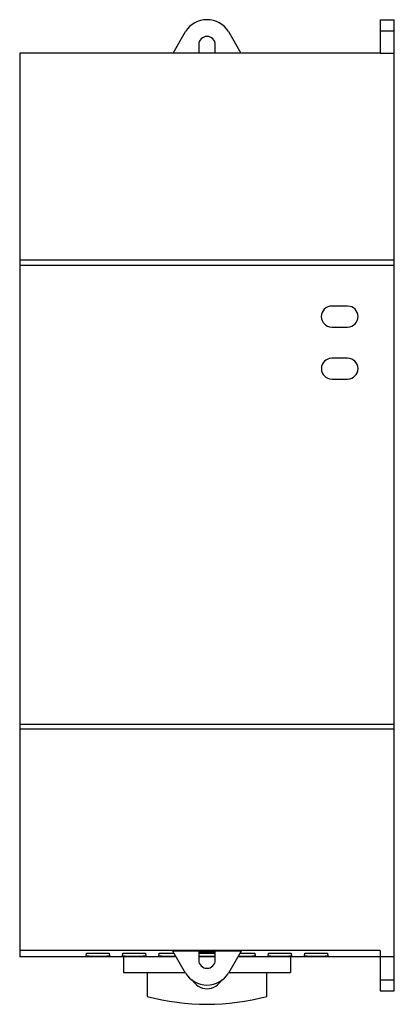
# Model space of a CAD drawing. Header units: millimetres. Extents: x 22.3 to 58.3, y 7.9 to 102.5.
import ezdxf

# ---------------------------------------------------------------- set-up
doc = ezdxf.new("R2010")
doc.units = ezdxf.units.MM
doc.header["$LTSCALE"] = 7.244703
doc.layers.get('0').update_dxf_attribs({"linetype": 'CONTINUOUS'})

msp = doc.modelspace()

# ---------------------------------------------------------------- linework, layer by layer
at = {"color": 7, "linetype": 'Continuous'}
for p, q in [((56.962, 102.494), (56.962, 99.286)), ((56.962, 102.494), (58.312, 102.494)), ((58.312, 9.207), (58.312, 102.494)), ((37.065, 99.287), (38.257, 101.352)), ((42.367, 101.352), (43.559, 99.287)), ((58.312, 101.384), (56.962, 101.384)), ((39.512, 100.087), (39.512, 99.307)), ((39.512, 99.307), (41.112, 99.307)), ((41.112, 99.307), (41.112, 100.087)), ((22.312, 99.287), (22.312, 12.487)), ((56.962, 99.287), (22.312, 99.287)), ((56.962, 99.286), (58.312, 99.284)), ((58.312, 79.387), (22.312, 79.387)), ((22.312, 78.938), (58.312, 78.938)), ((53.827, 74.987), (52.297, 74.987)), ((52.297, 72.98), (53.827, 72.98)), ((53.827, 69.981), (52.297, 69.981)), ((52.297, 67.986), (53.827, 67.986)), ((58.312, 34.811), (22.312, 34.811)), ((22.312, 34.387), (58.312, 34.387)), ((56.962, 13.088), (22.312, 13.088)), ((37.351, 12.487), (22.312, 12.487)), ((28.697, 12.586), (28.721, 12.821)), ((30.903, 12.821), (30.928, 12.586)), ((32.197, 12.586), (32.221, 12.821)), ((32.302, 12.487), (32.302, 10.987)), ((34.403, 12.821), (34.428, 12.586)), ((35.697, 12.586), (35.721, 12.821)), ((43.595, 13.043), (37.03, 13.043)), ((38.257, 10.917), (37.03, 13.043)), ((41.112, 12.983), (39.512, 12.983)), ((39.512, 12.983), (39.512, 12.183)), ((39.512, 12.967), (41.112, 12.967)), ((41.112, 12.487), (39.512, 12.487)), ((41.112, 12.183), (41.112, 12.983)), ((43.595, 13.043), (42.367, 10.917)), ((58.312, 12.486), (43.274, 12.487)), ((44.903, 12.821), (44.928, 12.586)), ((46.197, 12.586), (46.221, 12.821)), ((48.332, 12.487), (48.332, 10.987)), ((48.403, 12.821), (48.428, 12.586)), ((49.697, 12.586), (49.721, 12.821)), ((51.903, 12.821), (51.928, 12.586)), ((56.962, 13.088), (56.962, 9.207)), ((32.302, 10.987), (38.182, 10.987)), ((34.562, 10.987), (34.562, 8.692)), ((38.182, 11.047), (38.182, 10.987)), ((42.452, 11.065), (42.452, 10.987)), ((42.452, 10.987), (48.332, 10.987)), ((46.062, 8.692), (46.062, 10.987)), ((56.962, 10.27), (58.312, 10.27)), ((56.962, 9.207), (58.312, 9.207))]:
    msp.add_line(p, q, dxfattribs=at)
for centre, radius, start, end in [((40.312, 100.087), 2.413, 31.62412, 148.37588), ((40.312, 100.087), 0.8, 0, 180), ((52.298, 73.983), 1.005, 90.04804, 180.05271), ((53.826, 73.983), 1.005, 359.97209, 89.95167), ((52.298, 73.985), 1.005, 180.16698, 269.95159), ((53.826, 73.985), 1.005, 270.04809, 359.85785), ((52.298, 68.982), 0.998, 90.04781, 179.99681), ((53.826, 68.982), 0.998, 0.00342, 89.95187), ((52.298, 68.984), 0.998, 180.11075, 269.95182), ((53.826, 68.984), 0.998, 270.04785, 359.88948), ((40.312, 12.183), 2.413, 211.62494, 328.37506), ((40.312, 11.027), 1.6, 206.42627, 333.80049), ((40.312, 29.927), 22, 254.84901, 285.15099)]:
    msp.add_arc(centre, radius, start, end, dxfattribs=at)
msp.add_ellipse((40.312, 12.183), major_axis=(0.8, 0), ratio=0.999998, start_param=3.141593, end_param=6.283185, dxfattribs=at)
for points, knots in [([(28.697, 12.586), (28.697, 12.585), (28.699, 12.584), (28.703, 12.583), (28.709, 12.581), (28.723, 12.579), (28.747, 12.577), (28.784, 12.574), (28.83, 12.572), (28.886, 12.569), (28.951, 12.567), (29.024, 12.565), (29.105, 12.563), (29.226, 12.561), (29.39, 12.558), (29.597, 12.557), (29.812, 12.556), (30.028, 12.557), (30.235, 12.558), (30.398, 12.561), (30.519, 12.563), (30.6, 12.565), (30.674, 12.567), (30.738, 12.569), (30.794, 12.572), (30.841, 12.574), (30.877, 12.577), (30.901, 12.579), (30.915, 12.581), (30.922, 12.583), (30.926, 12.584), (30.928, 12.585), (30.928, 12.586)], [0, 0, 0, 0, 0.000868, 0.00274, 0.005739, 0.009889, 0.021666, 0.038075, 0.058965, 0.084112, 0.113287, 0.146205, 0.182534, 0.221939, 0.308429, 0.402318, 0.499982, 0.597645, 0.691529, 0.778023, 0.817435, 0.853778, 0.886711, 0.915893, 0.941042, 0.961928, 0.978326, 0.99009, 0.994237, 0.997239, 0.999119, 1, 1, 1, 1]), ([(28.721, 12.821), (28.722, 12.822), (28.724, 12.823), (28.728, 12.824), (28.734, 12.826), (28.748, 12.828), (28.772, 12.83), (28.808, 12.832), (28.854, 12.835), (28.909, 12.837), (28.972, 12.84), (29.044, 12.842), (29.123, 12.843), (29.241, 12.846), (29.4, 12.848), (29.602, 12.849), (29.812, 12.85), (30.022, 12.849), (30.224, 12.848), (30.41, 12.845), (30.552, 12.842), (30.652, 12.84), (30.716, 12.837), (30.771, 12.835), (30.816, 12.833), (30.852, 12.83), (30.876, 12.828), (30.89, 12.826), (30.897, 12.824), (30.901, 12.823), (30.903, 12.822), (30.903, 12.821)], [0, 0, 0, 0, 0.000922, 0.002886, 0.005992, 0.010256, 0.022253, 0.038825, 0.059812, 0.085008, 0.114203, 0.147112, 0.183404, 0.222745, 0.309022, 0.402622, 0.499957, 0.597299, 0.690908, 0.777194, 0.852827, 0.885757, 0.914991, 0.940239, 0.961241, 0.977745, 0.989619, 0.993845, 0.996954, 0.998974, 1, 1, 1, 1]), ([(32.197, 12.586), (32.197, 12.585), (32.199, 12.584), (32.203, 12.583), (32.209, 12.581), (32.223, 12.579), (32.247, 12.577), (32.284, 12.574), (32.33, 12.572), (32.386, 12.569), (32.451, 12.567), (32.524, 12.565), (32.605, 12.563), (32.726, 12.561), (32.89, 12.558), (33.097, 12.557), (33.312, 12.556), (33.528, 12.557), (33.735, 12.558), (33.898, 12.561), (34.019, 12.563), (34.1, 12.565), (34.173, 12.567), (34.238, 12.569), (34.294, 12.572), (34.341, 12.574), (34.377, 12.577), (34.401, 12.579), (34.415, 12.581), (34.422, 12.583), (34.426, 12.584), (34.428, 12.585), (34.428, 12.586)], [0, 0, 0, 0, 0.000869, 0.002742, 0.005741, 0.009891, 0.021666, 0.038075, 0.058965, 0.084112, 0.113288, 0.146206, 0.182535, 0.22194, 0.308429, 0.402318, 0.499981, 0.597644, 0.691527, 0.778021, 0.817433, 0.853776, 0.886709, 0.915893, 0.941043, 0.961929, 0.978325, 0.990086, 0.994233, 0.997235, 0.999117, 1, 1, 1, 1]), ([(32.221, 12.821), (32.222, 12.822), (32.224, 12.823), (32.228, 12.824), (32.234, 12.826), (32.248, 12.828), (32.272, 12.83), (32.308, 12.832), (32.354, 12.835), (32.409, 12.837), (32.472, 12.84), (32.544, 12.842), (32.623, 12.843), (32.741, 12.846), (32.9, 12.848), (33.102, 12.849), (33.312, 12.85), (33.522, 12.849), (33.724, 12.848), (33.91, 12.845), (34.052, 12.842), (34.152, 12.84), (34.216, 12.837), (34.271, 12.835), (34.316, 12.833), (34.352, 12.83), (34.376, 12.828), (34.39, 12.826), (34.397, 12.824), (34.401, 12.823), (34.403, 12.822), (34.403, 12.821)], [0, 0, 0, 0, 0.000922, 0.002886, 0.005992, 0.010256, 0.022253, 0.038825, 0.059812, 0.085008, 0.114203, 0.147112, 0.183404, 0.222745, 0.309022, 0.402622, 0.499958, 0.597299, 0.690908, 0.777194, 0.852828, 0.885757, 0.914991, 0.940239, 0.961241, 0.977745, 0.989619, 0.993845, 0.996954, 0.998974, 1, 1, 1, 1]), ([(35.697, 12.586), (35.697, 12.585), (35.701, 12.583), (35.707, 12.582), (35.718, 12.58), (35.734, 12.578), (35.754, 12.576), (35.789, 12.574), (35.844, 12.571), (35.921, 12.568), (36.013, 12.565), (36.119, 12.563), (36.235, 12.56), (36.362, 12.559), (36.543, 12.557), (36.777, 12.556), (37.055, 12.557), (37.239, 12.558), (37.329, 12.56)], [0, 0, 0, 0, 0.001782, 0.006039, 0.012964, 0.022588, 0.03492, 0.049947, 0.087783, 0.135428, 0.192127, 0.256908, 0.32874, 0.406435, 0.488697, 0.661487, 0.83574, 1, 1, 1, 1]), ([(35.721, 12.821), (35.722, 12.822), (35.725, 12.824), (35.73, 12.825), (35.74, 12.827), (35.753, 12.828), (35.77, 12.83), (35.799, 12.832), (35.845, 12.835), (35.909, 12.837), (35.986, 12.84), (36.074, 12.842), (36.172, 12.844), (36.279, 12.846), (36.435, 12.848), (36.64, 12.85), (36.891, 12.85), (37.06, 12.849), (37.143, 12.848)], [0, 0, 0, 0, 0.001857, 0.006073, 0.012817, 0.022104, 0.033929, 0.048274, 0.08431, 0.129695, 0.18387, 0.246077, 0.315443, 0.391048, 0.471819, 0.644402, 0.823735, 1, 1, 1, 1]), ([(39.489, 12.566), (39.613, 12.562), (39.888, 12.558), (40.312, 12.556), (40.736, 12.558), (41.011, 12.562), (41.135, 12.566)], [0, 0, 0, 0, 0.226731, 0.49989, 0.773088, 1, 1, 1, 1]), ([(39.491, 12.84), (39.614, 12.844), (39.887, 12.848), (40.31, 12.851), (40.734, 12.848), (41.007, 12.844), (41.13, 12.84)], [0, 0, 0, 0, 0.225277, 0.499572, 0.774102, 1, 1, 1, 1]), ([(43.297, 12.56), (43.386, 12.558), (43.571, 12.557), (43.849, 12.556), (44.083, 12.557), (44.264, 12.559), (44.39, 12.56), (44.506, 12.563), (44.611, 12.565), (44.703, 12.568), (44.781, 12.571), (44.835, 12.574), (44.871, 12.576), (44.891, 12.578), (44.906, 12.58), (44.918, 12.582), (44.924, 12.583), (44.928, 12.585), (44.928, 12.586)], [0, 0, 0, 0, 0.164356, 0.338645, 0.511423, 0.593666, 0.671342, 0.743161, 0.807943, 0.86464, 0.912272, 0.950083, 0.965091, 0.977401, 0.987007, 0.993924, 0.998191, 1, 1, 1, 1]), ([(43.48, 12.848), (43.564, 12.849), (43.733, 12.85), (43.983, 12.85), (44.189, 12.848), (44.345, 12.846), (44.452, 12.844), (44.55, 12.842), (44.639, 12.84), (44.716, 12.837), (44.78, 12.835), (44.825, 12.832), (44.855, 12.83), (44.871, 12.828), (44.884, 12.827), (44.894, 12.825), (44.9, 12.823), (44.903, 12.822), (44.903, 12.821)], [0, 0, 0, 0, 0.176166, 0.355451, 0.528022, 0.608801, 0.684404, 0.753771, 0.81601, 0.870258, 0.915739, 0.951774, 0.966043, 0.97776, 0.986956, 0.993669, 0.997959, 1, 1, 1, 1]), ([(46.197, 12.586), (46.197, 12.585), (46.199, 12.584), (46.203, 12.583), (46.209, 12.581), (46.223, 12.579), (46.247, 12.577), (46.284, 12.574), (46.33, 12.572), (46.386, 12.569), (46.451, 12.567), (46.524, 12.565), (46.605, 12.563), (46.726, 12.561), (46.89, 12.558), (47.097, 12.557), (47.312, 12.556), (47.528, 12.557), (47.735, 12.558), (47.898, 12.561), (48.019, 12.563), (48.1, 12.565), (48.174, 12.567), (48.238, 12.569), (48.294, 12.572), (48.341, 12.574), (48.377, 12.577), (48.401, 12.579), (48.415, 12.581), (48.422, 12.583), (48.426, 12.584), (48.428, 12.585), (48.428, 12.586)], [0, 0, 0, 0, 0.000868, 0.00274, 0.005739, 0.00989, 0.021667, 0.038077, 0.058967, 0.084115, 0.11329, 0.146208, 0.182538, 0.221942, 0.308432, 0.402322, 0.499985, 0.597648, 0.691531, 0.778024, 0.817436, 0.853779, 0.886712, 0.915894, 0.941043, 0.961928, 0.978326, 0.99009, 0.994237, 0.997239, 0.999119, 1, 1, 1, 1]), ([(46.221, 12.821), (46.222, 12.822), (46.224, 12.823), (46.228, 12.824), (46.234, 12.826), (46.248, 12.828), (46.272, 12.83), (46.308, 12.832), (46.354, 12.835), (46.409, 12.837), (46.472, 12.84), (46.544, 12.842), (46.623, 12.843), (46.741, 12.846), (46.9, 12.848), (47.102, 12.849), (47.312, 12.85), (47.522, 12.849), (47.724, 12.848), (47.91, 12.845), (48.052, 12.842), (48.152, 12.84), (48.216, 12.837), (48.271, 12.835), (48.316, 12.833), (48.352, 12.83), (48.376, 12.828), (48.39, 12.826), (48.397, 12.824), (48.401, 12.823), (48.403, 12.822), (48.403, 12.821)], [0, 0, 0, 0, 0.000923, 0.002886, 0.005991, 0.010252, 0.022243, 0.038811, 0.059794, 0.084989, 0.114183, 0.147091, 0.183382, 0.222722, 0.308999, 0.402599, 0.499936, 0.597281, 0.690893, 0.777184, 0.852821, 0.885751, 0.914986, 0.940234, 0.961238, 0.977744, 0.989621, 0.993848, 0.996957, 0.998976, 1, 1, 1, 1]), ([(49.697, 12.586), (49.697, 12.585), (49.699, 12.584), (49.703, 12.583), (49.709, 12.581), (49.723, 12.579), (49.747, 12.577), (49.784, 12.574), (49.83, 12.572), (49.886, 12.569), (49.951, 12.567), (50.024, 12.565), (50.105, 12.563), (50.226, 12.561), (50.39, 12.558), (50.597, 12.557), (50.812, 12.556), (51.028, 12.557), (51.235, 12.558), (51.398, 12.561), (51.519, 12.563), (51.6, 12.565), (51.674, 12.567), (51.738, 12.569), (51.794, 12.572), (51.841, 12.574), (51.877, 12.577), (51.901, 12.579), (51.915, 12.581), (51.922, 12.583), (51.926, 12.584), (51.928, 12.585), (51.928, 12.586)], [0, 0, 0, 0, 0.000868, 0.00274, 0.005739, 0.009889, 0.021666, 0.038075, 0.058965, 0.084112, 0.113287, 0.146205, 0.182534, 0.221939, 0.308429, 0.402318, 0.499982, 0.597645, 0.691529, 0.778023, 0.817435, 0.853778, 0.886711, 0.915893, 0.941042, 0.961928, 0.978326, 0.99009, 0.994237, 0.997239, 0.999119, 1, 1, 1, 1]), ([(49.721, 12.821), (49.722, 12.822), (49.724, 12.823), (49.728, 12.824), (49.734, 12.826), (49.748, 12.828), (49.772, 12.83), (49.808, 12.832), (49.854, 12.835), (49.909, 12.837), (49.972, 12.84), (50.044, 12.842), (50.123, 12.843), (50.241, 12.846), (50.4, 12.848), (50.602, 12.849), (50.812, 12.85), (51.022, 12.849), (51.224, 12.848), (51.41, 12.845), (51.552, 12.842), (51.652, 12.84), (51.716, 12.837), (51.771, 12.835), (51.816, 12.833), (51.852, 12.83), (51.876, 12.828), (51.89, 12.826), (51.897, 12.824), (51.901, 12.823), (51.903, 12.822), (51.903, 12.821)], [0, 0, 0, 0, 0.000922, 0.002886, 0.005992, 0.010256, 0.022253, 0.038825, 0.059812, 0.085008, 0.114203, 0.147112, 0.183404, 0.222745, 0.309022, 0.402622, 0.499957, 0.597299, 0.690908, 0.777194, 0.852827, 0.885757, 0.914991, 0.940239, 0.961241, 0.977745, 0.989619, 0.993845, 0.996954, 0.998974, 1, 1, 1, 1])]:
    msp.add_open_spline(points, degree=3, knots=knots, dxfattribs=at)

doc.saveas('drawing.dxf')
